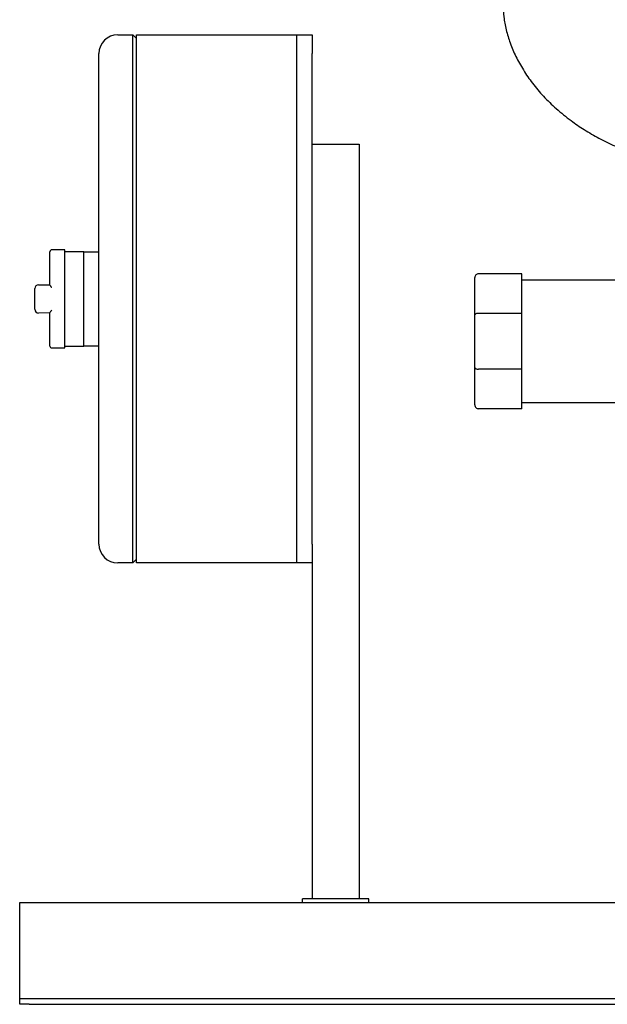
# Model space of a CAD drawing. Header units: millimetres. Extents: x 15 to 1828, y 14 to 965.
# Tile 3 of 7: x 928 to 1239, y 14 to 536. Entities that reach past the tile are written whole.
import ezdxf

# ---------------------------------------------------------------- set-up
doc = ezdxf.new("R2010")
doc.units = ezdxf.units.MM

msp = doc.modelspace()

# ---------------------------------------------------------------- linework, layer by layer
at = {"color": 7, "linetype": 'Continuous', "lineweight": 25}
for p, q in [((979.95, 528.08), (987.95, 528.08)), ((987.95, 508.08), (987.95, 528.08)), ((989.95, 526.08), (987.95, 528.08)), ((989.95, 528.08), (1074.95, 528.08)), ((989.95, 508.08), (989.95, 528.08)), ((1074.95, 528.08), (1082.95, 528.08)), ((1074.95, 518.08), (1074.95, 528.08)), ((1082.95, 528.08), (1082.95, 518.08)), ((969.95, 508.08), (969.95, 518.08)), ((1074.95, 258.08), (1074.95, 518.08)), ((1082.95, 258.08), (1082.95, 518.08)), ((969.95, 268.08), (969.95, 508.08)), ((987.95, 268.08), (987.95, 508.08)), ((989.95, 268.08), (989.95, 508.08)), ((1074.95, 268.08), (1074.95, 508.08)), ((1082.95, 470.08), (1107.95, 470.08)), ((1107.95, 470.08), (1107.95, 70.08)), ((943.95, 395.51), (943.95, 413.08)), ((951.95, 414.08), (944.95, 414.08)), ((951.95, 388.08), (951.95, 414.08)), ((961.95, 413.08), (951.95, 413.08)), ((961.95, 413.08), (969.95, 413.08)), ((961.95, 403.08), (961.95, 413.08)), ((961.95, 388.08), (961.95, 403.08)), ((1169.2, 379.56), (1169.2, 399.33)), ((1194.2, 401.33), (1171.2, 401.33)), ((1194.2, 380.39), (1194.2, 401.33)), ((1194.2, 398.08), (1313.2, 398.08)), ((935.95, 388.08), (935.95, 393.58)), ((937.95, 395.58), (943.95, 395.51)), ((935.95, 382.58), (935.95, 388.08)), ((951.95, 362.08), (951.95, 388.08)), ((961.95, 373.08), (961.95, 388.08)), ((943.95, 380.64), (937.95, 380.58)), ((943.95, 363.08), (943.95, 380.64)), ((1169.2, 351.6), (1169.2, 379.56)), ((1194.2, 380.39), (1171.2, 380.39)), ((1194.2, 350.77), (1194.2, 380.39)), ((961.95, 363.08), (961.95, 373.08)), ((944.95, 362.08), (951.95, 362.08)), ((951.95, 363.08), (961.95, 363.08)), ((969.95, 363.08), (961.95, 363.08)), ((1169.2, 331.83), (1169.2, 351.6)), ((1194.2, 350.77), (1171.2, 350.77)), ((1194.2, 329.83), (1194.2, 350.77)), ((1194.2, 329.83), (1171.2, 329.83)), ((1194.2, 333.08), (1352.2, 333.08)), ((969.95, 258.08), (969.95, 268.08)), ((987.95, 248.08), (987.95, 268.08)), ((989.95, 248.08), (989.95, 268.08)), ((1074.95, 248.08), (1074.95, 258.08)), ((1082.95, 258.08), (1082.95, 248.08)), ((987.95, 248.08), (979.95, 248.08)), ((987.95, 248.08), (989.95, 250.08)), ((1074.95, 248.08), (989.95, 248.08)), ((1082.95, 248.08), (1074.95, 248.08)), ((1082.95, 248.08), (1082.95, 70.08)), ((927.95, 68.08), (1827.95, 68.08)), ((927.95, 63.08), (927.95, 68.08)), ((1112.95, 70.08), (1077.95, 70.08)), ((1077.95, 68.08), (1077.95, 70.08)), ((1112.95, 68.08), (1112.95, 70.08)), ((927.95, 19.08), (927.95, 63.08)), ((927.95, 17.08), (927.95, 19.08)), ((927.95, 14.08), (927.95, 17.08)), ((927.95, 17.08), (932.95, 17.08)), ((932.95, 17.08), (1822.95, 17.08)), ((932.95, 14.08), (927.95, 14.08)), ((932.95, 14.08), (1822.95, 14.08))]:
    msp.add_line(p, q, dxfattribs=at)
for centre, radius, start, end in [((979.95, 518.08), 10, 90, 180), ((944.95, 413.08), 1, 90, 180), ((937.95, 393.58), 2, 90, 180), ((937.95, 382.58), 2, 180, 270), ((944.95, 363.08), 1, 180, 270), ((979.95, 258.08), 10, 180, 270)]:
    msp.add_arc(centre, radius, start, end, dxfattribs=at)
for points, knots in [([(1184.2, 544.08), (1184.28, 541.91), (1184.45, 537.43), (1185.77, 530.6), (1187.89, 523.57), (1190.93, 516.41), (1194.88, 509.26), (1199.76, 502.2), (1205.59, 495.32), (1212.43, 488.67), (1219.74, 482.78), (1227.34, 477.62), (1235.1, 473.12), (1243.58, 468.96), (1252.79, 465.19), (1262.69, 461.86), (1273.28, 459.01), (1284.56, 456.68), (1296.61, 454.84), (1304.93, 454.13), (1309.2, 453.77)], [0, 0, 0, 0, 0.038661, 0.079717, 0.123225, 0.169254, 0.217905, 0.268381, 0.321714, 0.37814, 0.437952, 0.488474, 0.54158, 0.597488, 0.65643, 0.718655, 0.783215, 0.851449, 0.923621, 1, 1, 1, 1]), ([(1171.2, 401.33), (1170.97, 401.33), (1170.71, 401.29), (1170.22, 401.09), (1169.98, 400.94), (1169.59, 400.55), (1169.44, 400.31), (1169.25, 399.82), (1169.2, 399.56), (1169.2, 399.33)], [0, 0, 0, 0, 0.25, 0.25, 0.5, 0.5, 0.75, 0.75, 1, 1, 1, 1]), ([(944.95, 394.04), (944.92, 394.08), (944.87, 394.16), (944.79, 394.27), (944.72, 394.36), (944.67, 394.44), (944.57, 394.57), (944.45, 394.73), (944.3, 394.94), (944.17, 395.12), (944.06, 395.27), (944, 395.38), (943.96, 395.46), (943.95, 395.5), (943.95, 395.51)], [0, 0, 0, 0, 0.06386, 0.12088, 0.171061, 0.214403, 0.250908, 0.383949, 0.499789, 0.63193, 0.749726, 0.839194, 0.922291, 1, 1, 1, 1]), ([(943.95, 380.64), (943.95, 380.65), (943.95, 380.67), (943.96, 380.7), (943.98, 380.74), (944, 380.78), (944.03, 380.82), (944.08, 380.9), (944.17, 381.03), (944.3, 381.22), (944.45, 381.42), (944.6, 381.63), (944.77, 381.87), (944.89, 382.03), (944.95, 382.12)], [0, 0, 0, 0, 0.038274, 0.077758, 0.118593, 0.160908, 0.20482, 0.250433, 0.368206, 0.500363, 0.61618, 0.749237, 0.853261, 1, 1, 1, 1]), ([(1171.2, 380.39), (1170.97, 380.39), (1170.71, 380.37), (1170.22, 380.29), (1169.98, 380.23), (1169.59, 380.06), (1169.44, 379.97), (1169.25, 379.76), (1169.2, 379.66), (1169.2, 379.56)], [0, 0, 0, 0, 0.25, 0.25, 0.5, 0.5, 0.75, 0.75, 1, 1, 1, 1]), ([(1169.2, 351.6), (1169.2, 351.5), (1169.25, 351.4), (1169.44, 351.19), (1169.59, 351.09), (1169.98, 350.93), (1170.22, 350.87), (1170.71, 350.79), (1170.97, 350.77), (1171.2, 350.77)], [0, 0, 0, 0, 0.25, 0.25, 0.5, 0.5, 0.75, 0.75, 1, 1, 1, 1]), ([(1169.2, 331.83), (1169.2, 331.59), (1169.25, 331.34), (1169.44, 330.85), (1169.59, 330.61), (1169.98, 330.22), (1170.22, 330.07), (1170.71, 329.87), (1170.97, 329.83), (1171.2, 329.83)], [0, 0, 0, 0, 0.25, 0.25, 0.5, 0.5, 0.75, 0.75, 1, 1, 1, 1])]:
    msp.add_open_spline(points, degree=3, knots=knots, dxfattribs=at)

doc.saveas('drawing.dxf')
